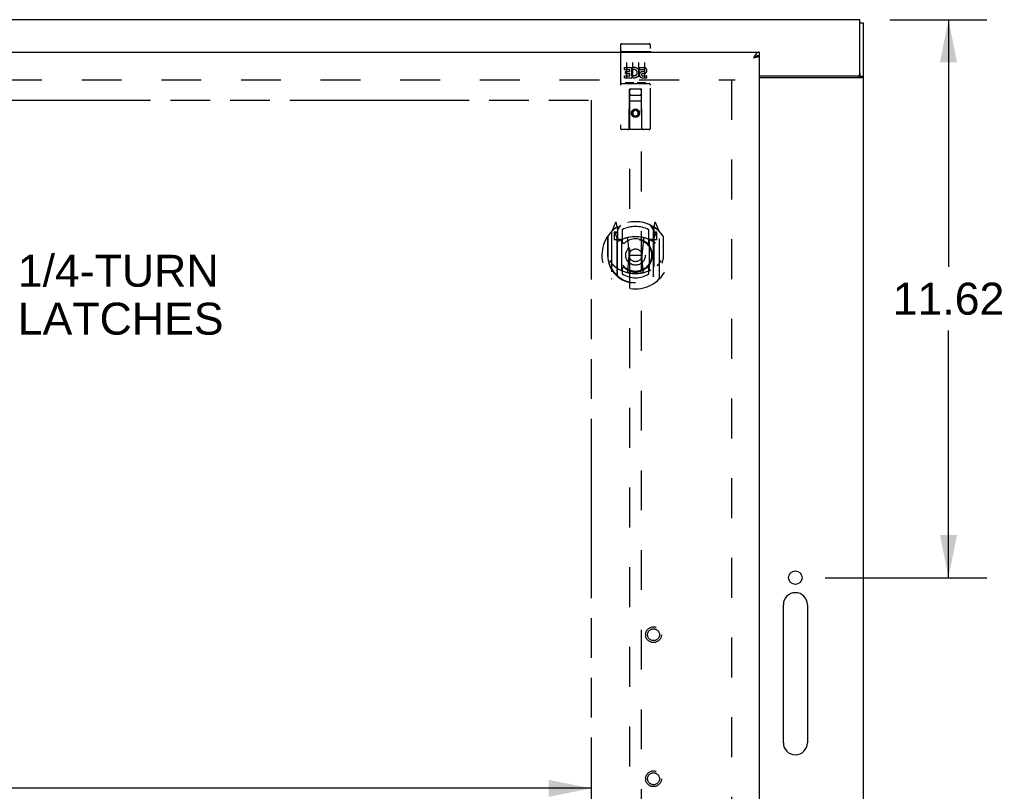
# Model space of a CAD drawing. Header units: inches. Extents: x 0 to 151, y 0 to 98.
# Tile 7 of 10: x 53 to 73, y 58 to 74. Entities that reach past the tile are written whole.
import ezdxf

# ---------------------------------------------------------------- set-up
doc = ezdxf.new("R2010")
doc.units = ezdxf.units.IN
doc.header["$LTSCALE"] = 8.296674
doc.header["$MEASUREMENT"] = 0
doc.linetypes.add('HIDDEN', pattern=[0.2, 0.1, -0.1])
doc.linetypes.add('PHANTOM', pattern=[0.8, 0.45, -0.05, 0.1, -0.05, 0.1, -0.05])
doc.layers.get('0').update_dxf_attribs({"linetype": 'CONTINUOUS'})
for name, color, linetype in [('02___PRT_ALL_AXES', 7, 'CONTINUOUS'), ('3PT', 7, 'CONTINUOUS'), ('AVAILABLE_DOOR_SPACE', 7, 'CONTINUOUS'), ('DEFAULT_2', 8, 'HIDDEN'), ('DIMENSIONS', 7, 'CONTINUOUS')]:
    doc.layers.add(name, color=color, linetype=linetype)
doc.styles.get("Standard").update_dxf_attribs({"font": 'arial.ttf'})
doc.dimstyles.new('DIMSTYLE_1', dxfattribs={"dimtxt": 0.665509, "dimasz": 0.887345, "dimexe": 0.09, "dimexo": 0.07, "dimgap": 0.0375, "dimtad": 0, "dimtih": 1, "dimtoh": 1, "dimzin": 4, "dimdsep": 46, "dimtxsty": 'Standard', "dimblk": '_FILLED', "dimblk1": '_FILLED', "dimblk2": '_FILLED', "dimcen": 0.09, "dimazin": 1, "dimtfac": 1, "dimtofl": 0, "dimtmove": 0, "dimatfit": 3, "dimldrblk": '_FILLED', "dimfxl": 0, "dimtolj": 1, "dimtzin": 4, "dimarcsym": 0})

# ---------------------------------------------------------------- blocks, each defined once
blk = doc.blocks.new('_FILLED')
at = {"color": 0, "linetype": 'ByBlock'}
blk.add_solid([(0, 0), (-1, 0.2), (-1, -0.2)], dxfattribs=at)
blk = doc.blocks.new('*D1')
at = {"layer": 'DIMENSIONS', "color": 2, "linetype": 'Continuous'}
for p, q in [((70.629, 73.699), (72.652, 73.699)), ((71.854, 73.699), (71.854, 68.555)), ((71.854, 62.079), (71.854, 67.224)), ((69.284, 62.079), (72.652, 62.079))]:
    blk.add_line(p, q, dxfattribs=at)
at = {"layer": 'DIMENSIONS', "color": 2, "linetype": 'Continuous', "xscale": 0.8873448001, "yscale": 0.8873448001, "zscale": 0.8873448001}
for p, rotation in [((71.854, 73.699), 90), ((71.854, 62.079), 270)]:
    blk.add_blockref('_FILLED', p, dxfattribs=dict(at, rotation=rotation))
at = {"layer": 'DIMENSIONS', "color": 2, "linetype": 'Continuous', "insert": (71.854, 68.222), "char_height": 0.6655, "width": 2.32557, "attachment_point": 2, "line_spacing_factor": 0.9}
blk.add_mtext('11.62', dxfattribs=at)
blk = doc.blocks.new('*D11')
at = {"layer": '3PT', "color": 2, "linetype": 'Continuous'}
for p, q in [((34.333, 57.692), (47.874, 57.692)), ((64.408, 57.692), (50.866, 57.692))]:
    blk.add_line(p, q, dxfattribs=at)
at = {"layer": '3PT', "color": 2, "linetype": 'Continuous', "xscale": 0.8873448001, "yscale": 0.8873448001, "zscale": 0.8873448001, "rotation": 180}
blk.add_blockref('_FILLED', (34.333, 57.692), dxfattribs=at)
at = {"layer": '3PT', "color": 2, "linetype": 'Continuous', "xscale": 0.8873448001, "yscale": 0.8873448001, "zscale": 0.8873448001}
blk.add_blockref('_FILLED', (64.408, 57.692), dxfattribs=at)
at = {"layer": '3PT', "color": 2, "linetype": 'Continuous', "insert": (49.37, 58.025), "char_height": 0.6655, "width": 2.32557, "attachment_point": 2, "line_spacing_factor": 0.9}
blk.add_mtext('30.08', dxfattribs=at)
blk = doc.blocks.new('*D12')
at = {"layer": '3PT', "color": 2, "linetype": 'Continuous'}
for p, q in [((64.408, 56.491), (62.453, 56.491)), ((67.908, 56.491), (69.682, 56.491))]:
    blk.add_line(p, q, dxfattribs=at)
at = {"layer": '3PT', "color": 2, "linetype": 'Continuous', "xscale": 0.8873448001, "yscale": 0.8873448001, "zscale": 0.8873448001}
blk.add_blockref('_FILLED', (64.408, 56.491), dxfattribs=at)
at = {"layer": '3PT', "color": 2, "linetype": 'Continuous', "xscale": 0.8873448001, "yscale": 0.8873448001, "zscale": 0.8873448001, "rotation": 180}
blk.add_blockref('_FILLED', (67.908, 56.491), dxfattribs=at)
at = {"layer": '3PT', "color": 2, "linetype": 'Continuous', "insert": (62.12, 56.823), "char_height": 0.6655, "width": 1.8085, "attachment_point": 3, "line_spacing_factor": 0.9}
blk.add_mtext('3.50', dxfattribs=at)

msp = doc.modelspace()

# ---------------------------------------------------------------- linework, layer by layer
at = {"color": 3, "linetype": 'Continuous'}
for p, q in [((70.007, 73.699), (32.783, 73.699)), ((70.007, 72.584), (70.007, 73.699)), ((70.083, 25.762), (70.083, 73.636)), ((32.833, 73.024), (67.908, 73.024)), ((67.8, 72.921), (67.791, 72.907)), ((67.791, 72.907), (67.807, 72.911)), ((67.804, 72.928), (67.8, 72.921)), ((67.807, 72.911), (67.82, 72.914)), ((67.82, 72.914), (67.829, 72.916)), ((67.829, 72.916), (67.838, 72.919)), ((67.847, 72.921), (67.853, 72.922)), ((67.908, 72.949), (67.908, 26.449)), ((69.948, 72.524), (67.908, 72.524)), ((67.908, 72.497), (70.052, 72.497)), ((70.062, 72.504), (70.068, 72.507))]:
    msp.add_line(p, q, dxfattribs=at)
at = {"color": 7, "linetype": 'Continuous'}
for p, q in [((70.007, 73.636), (70.083, 73.636)), ((67.908, 73.024), (67.908, 72.949)), ((70.001, 72.511), (70.003, 72.514)), ((70.007, 72.584), (70.007, 72.522)), ((70.007, 72.522), (70.083, 72.522))]:
    msp.add_line(p, q, dxfattribs=at)
at = {"color": 3, "linetype": 'Continuous'}
for points in [[(67.82, 72.952), (67.818, 72.949), (67.815, 72.946), (67.813, 72.942), (67.811, 72.939), (67.809, 72.935), (67.804, 72.928)], [(67.908, 73.024), (67.905, 73.024), (67.903, 73.024), (67.901, 73.024), (67.899, 73.023), (67.896, 73.023), (67.894, 73.022), (67.892, 73.022), (67.89, 73.021), (67.887, 73.02), (67.885, 73.019), (67.883, 73.018), (67.881, 73.017), (67.878, 73.015), (67.876, 73.014), (67.874, 73.013), (67.872, 73.011), (67.869, 73.009), (67.867, 73.007), (67.865, 73.006), (67.863, 73.004), (67.86, 73.002), (67.858, 72.999), (67.856, 72.997), (67.854, 72.995), (67.851, 72.993), (67.849, 72.99), (67.847, 72.988), (67.845, 72.985), (67.842, 72.982), (67.84, 72.979), (67.838, 72.977), (67.836, 72.974), (67.833, 72.971), (67.831, 72.968), (67.829, 72.965), (67.827, 72.962), (67.824, 72.959), (67.822, 72.955), (67.82, 72.952)], [(67.838, 72.919), (67.841, 72.919), (67.847, 72.921)], [(67.853, 72.922), (67.856, 72.923), (67.858, 72.924), (67.861, 72.925), (67.863, 72.925), (67.866, 72.926), (67.868, 72.927), (67.871, 72.928), (67.873, 72.928), (67.876, 72.929), (67.878, 72.93), (67.88, 72.931), (67.882, 72.931), (67.884, 72.932), (67.886, 72.933), (67.888, 72.934), (67.89, 72.934), (67.891, 72.935), (67.893, 72.936), (67.894, 72.937), (67.896, 72.937), (67.897, 72.938), (67.899, 72.939), (67.9, 72.94), (67.901, 72.94), (67.902, 72.941), (67.903, 72.942), (67.904, 72.943), (67.905, 72.943), (67.905, 72.944), (67.906, 72.945), (67.906, 72.946), (67.907, 72.946), (67.907, 72.947), (67.907, 72.948), (67.907, 72.949), (67.908, 72.949)], [(70.052, 72.497), (70.052, 72.498), (70.053, 72.498), (70.053, 72.499), (70.054, 72.499), (70.055, 72.5), (70.056, 72.501), (70.057, 72.502), (70.059, 72.502), (70.06, 72.503), (70.061, 72.504), (70.062, 72.504)], [(70.068, 72.507), (70.069, 72.508), (70.07, 72.509), (70.071, 72.509), (70.072, 72.51), (70.074, 72.511), (70.074, 72.511), (70.075, 72.512), (70.076, 72.513), (70.077, 72.513), (70.078, 72.514), (70.078, 72.514), (70.079, 72.515), (70.079, 72.516), (70.08, 72.516), (70.08, 72.517), (70.081, 72.517), (70.081, 72.518), (70.081, 72.518), (70.082, 72.519), (70.082, 72.519), (70.082, 72.52), (70.082, 72.52), (70.082, 72.521), (70.082, 72.521), (70.082, 72.521), (70.082, 72.522), (70.083, 72.522)]]:
    msp.add_lwpolyline(points, dxfattribs=at)
at = {"color": 7, "linetype": 'Continuous'}
for points in [[(67.908, 72.949), (67.905, 72.949), (67.903, 72.949), (67.901, 72.949), (67.899, 72.949), (67.896, 72.949), (67.894, 72.949), (67.892, 72.948), (67.89, 72.948), (67.887, 72.948), (67.885, 72.947), (67.883, 72.947), (67.881, 72.947), (67.878, 72.946), (67.876, 72.946), (67.874, 72.945), (67.872, 72.945), (67.869, 72.944), (67.867, 72.943), (67.865, 72.943), (67.863, 72.942), (67.86, 72.941), (67.858, 72.94), (67.856, 72.94), (67.854, 72.939), (67.851, 72.938), (67.849, 72.937), (67.847, 72.936), (67.845, 72.935), (67.842, 72.934), (67.84, 72.933), (67.838, 72.932), (67.836, 72.931), (67.833, 72.93), (67.833, 72.93)], [(69.996, 72.497), (69.996, 72.498), (69.996, 72.498), (69.996, 72.499), (69.996, 72.499), (69.996, 72.5), (69.996, 72.5), (69.996, 72.501), (69.996, 72.501), (69.996, 72.502), (69.996, 72.502), (69.996, 72.503), (69.996, 72.503), (69.996, 72.504), (69.996, 72.504), (69.997, 72.505), (69.997, 72.505), (69.997, 72.506), (69.997, 72.506), (69.998, 72.507), (69.998, 72.508), (69.998, 72.508), (69.999, 72.509), (69.999, 72.509), (70, 72.51), (70.001, 72.511), (70.001, 72.511)], [(70.003, 72.514), (70.004, 72.514), (70.004, 72.515), (70.005, 72.516), (70.005, 72.516), (70.006, 72.517), (70.006, 72.518), (70.006, 72.518), (70.007, 72.519), (70.007, 72.52), (70.007, 72.52), (70.007, 72.521), (70.007, 72.521), (70.007, 72.522), (70.007, 72.522), (70.007, 72.522)]]:
    msp.add_lwpolyline(points, dxfattribs=at)
at = {"color": 3, "linetype": 'Continuous'}
msp.add_arc((69.948, 72.584), 0.06, 270, 360, dxfattribs=at)
at = {"layer": '02___PRT_ALL_AXES', "color": 8, "linetype": 'HIDDEN'}
for p, q in [((65.05, 73.197), (65.615, 73.197)), ((65.101, 72.662), (65.101, 72.704)), ((65.101, 72.704), (65.257, 72.704)), ((65.101, 72.662), (65.214, 72.662)), ((65.122, 72.577), (65.122, 72.619)), ((65.122, 72.619), (65.214, 72.619)), ((65.214, 72.619), (65.214, 72.662)), ((65.257, 72.526), (65.257, 72.704)), ((65.281, 72.656), (65.264, 72.695)), ((65.413, 72.662), (65.413, 72.704)), ((65.413, 72.704), (65.505, 72.704)), ((65.413, 72.662), (65.505, 72.662)), ((65.101, 72.491), (65.101, 72.533)), ((65.101, 72.533), (65.214, 72.533)), ((65.101, 72.491), (65.257, 72.491)), ((65.122, 72.577), (65.214, 72.577)), ((65.214, 72.533), (65.214, 72.577)), ((65.257, 72.526), (65.27, 72.545)), ((65.257, 72.491), (65.257, 72.503)), ((65.26, 72.501), (65.257, 72.503)), ((65.473, 72.577), (65.519, 72.577)), ((65.477, 72.618), (65.505, 72.618)), ((65.477, 72.533), (65.569, 72.533)), ((65.477, 72.491), (65.569, 72.491)), ((65.569, 72.491), (65.569, 72.533)), ((65.05, 72.369), (65.615, 72.369))]:
    msp.add_line(p, q, dxfattribs=at)
at = {"layer": '02___PRT_ALL_AXES', "color": 3, "linetype": 'Continuous'}
for p, q in [((68.413, 58.641), (68.413, 61.516)), ((68.913, 61.516), (68.913, 58.641))]:
    msp.add_line(p, q, dxfattribs=at)
at = {"layer": '02___PRT_ALL_AXES', "color": 8, "linetype": 'HIDDEN'}
for centre, radius in [((65.333, 71.752), 0.085), ((65.708, 60.891), 0.124), ((65.708, 57.891), 0.124)]:
    msp.add_circle(centre, radius, dxfattribs=at)
at = {"layer": '02___PRT_ALL_AXES', "color": 3, "linetype": 'Continuous'}
msp.add_circle((68.663, 62.079), 0.141, dxfattribs=at)
at = {"layer": '02___PRT_ALL_AXES', "color": 8, "linetype": 'HIDDEN'}
for centre, radius, start, end in [((65.307, 72.597), 0.107, 244.2636, 113.4027), ((65.307, 72.597), 0.0639, 234.8895, 113.4026), ((65.506, 72.64), 0.0644, 282.2995, 90.0775), ((65.505, 72.64), 0.0219, 269.9011, 90), ((65.477, 72.554), 0.0635, 90, 270), ((65.477, 72.555), 0.0219, 100.307, 270)]:
    msp.add_arc(centre, radius, start, end, dxfattribs=at)
at = {"layer": '02___PRT_ALL_AXES', "color": 3, "linetype": 'Continuous'}
for centre, start, end in [((68.663, 61.516), 0, 180), ((68.663, 58.641), 180, 360)]:
    msp.add_arc(centre, 0.25, start, end, dxfattribs=at)
at = {"layer": 'AVAILABLE_DOOR_SPACE', "color": 4, "linetype": 'PHANTOM'}
for p, q in [((51.495, 72.024), (64.408, 72.024)), ((64.408, 72.024), (64.408, 50.199))]:
    msp.add_line(p, q, dxfattribs=at)
at = {"layer": 'DEFAULT_2', "color": 8, "linetype": 'HIDDEN'}
for p, q in [((65.02, 73.167), (65.02, 71.442)), ((65.037, 73.038), (65.036, 73.038)), ((65.037, 73.038), (65.037, 73.038)), ((65.038, 73.038), (65.037, 73.038)), ((65.039, 73.038), (65.038, 73.038)), ((65.04, 73.038), (65.039, 73.038)), ((65.041, 73.038), (65.04, 73.038)), ((65.041, 73.039), (65.041, 73.038)), ((65.042, 73.039), (65.041, 73.039)), ((65.043, 73.039), (65.042, 73.039)), ((65.044, 73.039), (65.043, 73.039)), ((65.045, 73.039), (65.044, 73.039)), ((65.045, 73.039), (65.045, 73.039)), ((65.046, 73.039), (65.045, 73.039)), ((65.047, 73.039), (65.046, 73.039)), ((65.048, 73.039), (65.047, 73.039)), ((65.049, 73.039), (65.048, 73.039)), ((65.05, 73.039), (65.049, 73.039)), ((65.05, 73.039), (65.615, 73.039)), ((65.115, 73.197), (65.3, 73.197)), ((65.365, 73.197), (65.55, 73.197)), ((65.615, 73.039), (65.616, 73.039)), ((65.616, 73.039), (65.617, 73.039)), ((65.617, 73.039), (65.618, 73.039)), ((65.618, 73.039), (65.618, 73.039)), ((65.618, 73.039), (65.619, 73.039)), ((65.619, 73.039), (65.62, 73.039)), ((65.62, 73.039), (65.621, 73.039)), ((65.621, 73.039), (65.622, 73.039)), ((65.622, 73.039), (65.623, 73.039)), ((65.623, 73.039), (65.623, 73.039)), ((65.623, 73.039), (65.624, 73.038)), ((65.624, 73.038), (65.625, 73.038)), ((65.626, 73.038), (65.627, 73.038)), ((65.627, 73.038), (65.628, 73.038)), ((65.628, 73.038), (65.628, 73.038)), ((65.645, 71.442), (65.645, 73.167)), ((65.145, 72.806), (65.145, 72.5)), ((65.27, 72.806), (65.27, 72.5)), ((65.395, 72.806), (65.395, 72.5)), ((65.52, 72.806), (65.52, 72.5)), ((33.883, 72.449), (67.408, 72.449)), ((67.333, 72.447), (67.333, 26.951)), ((65.05, 72.369), (65.615, 72.369)), ((65.294, 72.385), (65.122, 72.385)), ((65.203, 71.442), (65.206, 72.252)), ((65.208, 72.252), (65.206, 72.252)), ((65.208, 72.252), (65.208, 51.869)), ((65.458, 72.252), (65.208, 72.252)), ((65.544, 72.385), (65.372, 72.385)), ((65.458, 51.869), (65.458, 72.252)), ((65.459, 72.252), (65.458, 72.252)), ((65.463, 71.442), (65.459, 72.252)), ((65.248, 72.127), (65.418, 72.127)), ((65.46, 72.002), (65.205, 72.002)), ((65.333, 71.824), (65.27, 71.788)), ((65.333, 71.812), (65.28, 71.782)), ((65.333, 71.824), (65.333, 71.812)), ((65.395, 71.788), (65.333, 71.824)), ((65.385, 71.782), (65.333, 71.812)), ((65.27, 71.788), (65.27, 71.715)), ((65.27, 71.788), (65.28, 71.782)), ((65.27, 71.715), (65.28, 71.721)), ((65.27, 71.715), (65.333, 71.679)), ((65.28, 71.782), (65.28, 71.721)), ((65.28, 71.721), (65.333, 71.691)), ((65.333, 71.691), (65.385, 71.721)), ((65.333, 71.679), (65.395, 71.715)), ((65.333, 71.679), (65.333, 71.691)), ((65.395, 71.788), (65.385, 71.782)), ((65.385, 71.721), (65.385, 71.782)), ((65.395, 71.715), (65.385, 71.721)), ((65.395, 71.715), (65.395, 71.788)), ((65.615, 71.412), (65.05, 71.412)), ((64.907, 69.465), (64.837, 69.289)), ((64.929, 69.365), (64.928, 69.364)), ((64.929, 69.365), (64.928, 69.364)), ((64.929, 69.365), (64.929, 69.365)), ((64.95, 69.381), (64.936, 69.462)), ((64.95, 68.365), (64.95, 69.381)), ((64.958, 69.314), (65.028, 69.423)), ((64.958, 68.37), (64.958, 69.373)), ((64.96, 69.348), (64.96, 69.141)), ((65.638, 69.423), (65.708, 69.314)), ((65.705, 69.141), (65.705, 69.348)), ((65.708, 68.37), (65.708, 69.373)), ((65.729, 69.462), (65.715, 69.381)), ((65.715, 69.381), (65.715, 68.365)), ((65.737, 69.364), (65.732, 69.368)), ((65.828, 69.289), (65.758, 69.465)), ((64.75, 69.183), (64.75, 68.795)), ((64.758, 69.186), (64.758, 68.728)), ((64.833, 69.279), (64.833, 68.311)), ((64.89, 69.274), (64.89, 69.124)), ((64.95, 69.274), (64.89, 69.274)), ((64.898, 69.246), (64.928, 69.2)), ((64.958, 69.254), (64.903, 69.254)), ((65.058, 69.326), (65.058, 69.073)), ((65.169, 69.139), (65.2, 68.795)), ((65.496, 69.139), (65.465, 68.795)), ((65.608, 69.073), (65.608, 69.326)), ((65.763, 69.254), (65.708, 69.254)), ((65.775, 69.274), (65.715, 69.274)), ((65.737, 69.2), (65.767, 69.246)), ((65.775, 69.124), (65.775, 69.274)), ((65.833, 68.311), (65.833, 69.279)), ((65.908, 69.186), (65.908, 68.728)), ((65.915, 68.795), (65.915, 69.183)), ((64.89, 69.124), (64.95, 69.124)), ((65.05, 69.123), (64.978, 69.123)), ((64.98, 69.121), (65.046, 69.121)), ((65.05, 68.482), (65.05, 69.113)), ((65.688, 69.123), (65.615, 69.123)), ((65.615, 69.113), (65.615, 68.482)), ((65.619, 69.121), (65.685, 69.121)), ((65.715, 69.124), (65.775, 69.124)), ((64.75, 68.795), (64.765, 68.795)), ((64.758, 68.728), (64.758, 68.726)), ((65.17, 68.456), (65.2, 68.795)), ((65.2, 68.795), (65.465, 68.795)), ((65.495, 68.456), (65.465, 68.795)), ((65.915, 68.795), (65.9, 68.795)), ((65.908, 68.728), (65.907, 68.726)), ((65.058, 68.512), (65.058, 68.409)), ((65.608, 68.409), (65.608, 68.512))]:
    msp.add_line(p, q, dxfattribs=at)
for points in [[(65.036, 73.038), (65.035, 73.038), (65.035, 73.038), (65.035, 73.038), (65.034, 73.038), (65.034, 73.038), (65.034, 73.038), (65.033, 73.038), (65.033, 73.038), (65.033, 73.037), (65.032, 73.037), (65.032, 73.037), (65.032, 73.037), (65.031, 73.037), (65.031, 73.037), (65.031, 73.037), (65.03, 73.037), (65.03, 73.037), (65.03, 73.037), (65.029, 73.037), (65.029, 73.037), (65.029, 73.037), (65.029, 73.037), (65.028, 73.037), (65.028, 73.036), (65.028, 73.036), (65.027, 73.036), (65.027, 73.036), (65.027, 73.036), (65.027, 73.036), (65.026, 73.036), (65.026, 73.036), (65.026, 73.036), (65.026, 73.036), (65.025, 73.036), (65.025, 73.036), (65.025, 73.035), (65.025, 73.035), (65.024, 73.035), (65.024, 73.035), (65.024, 73.035), (65.024, 73.035), (65.024, 73.035), (65.023, 73.035), (65.023, 73.035), (65.023, 73.035), (65.023, 73.035), (65.023, 73.034), (65.022, 73.034), (65.022, 73.034), (65.022, 73.034), (65.022, 73.034), (65.022, 73.034), (65.022, 73.034), (65.022, 73.034), (65.021, 73.034), (65.021, 73.034), (65.021, 73.033), (65.021, 73.033), (65.021, 73.033), (65.021, 73.033), (65.021, 73.033), (65.021, 73.033), (65.021, 73.033), (65.021, 73.033), (65.02, 73.033), (65.02, 73.033), (65.02, 73.032), (65.02, 73.032), (65.02, 73.032), (65.02, 73.032), (65.02, 73.032), (65.02, 73.032), (65.02, 73.032), (65.02, 73.032), (65.02, 73.032), (65.02, 73.032), (65.02, 73.031)], [(65.625, 73.038), (65.626, 73.038), (65.626, 73.038)], [(65.628, 73.038), (65.629, 73.038), (65.63, 73.038), (65.63, 73.038), (65.63, 73.038), (65.631, 73.038), (65.631, 73.038), (65.631, 73.038), (65.632, 73.038), (65.632, 73.038), (65.632, 73.037), (65.633, 73.037), (65.633, 73.037), (65.633, 73.037), (65.634, 73.037), (65.634, 73.037), (65.634, 73.037), (65.635, 73.037), (65.635, 73.037), (65.635, 73.037), (65.636, 73.037), (65.636, 73.037), (65.636, 73.037), (65.637, 73.037), (65.637, 73.037), (65.637, 73.036), (65.637, 73.036), (65.638, 73.036), (65.638, 73.036), (65.638, 73.036), (65.638, 73.036), (65.639, 73.036), (65.639, 73.036), (65.639, 73.036), (65.639, 73.036), (65.64, 73.036), (65.64, 73.036), (65.64, 73.035), (65.64, 73.035), (65.641, 73.035), (65.641, 73.035), (65.641, 73.035), (65.641, 73.035), (65.641, 73.035), (65.642, 73.035), (65.642, 73.035), (65.642, 73.035), (65.642, 73.035), (65.642, 73.034), (65.643, 73.034), (65.643, 73.034), (65.643, 73.034), (65.643, 73.034), (65.643, 73.034), (65.643, 73.034), (65.643, 73.034), (65.644, 73.034), (65.644, 73.034), (65.644, 73.033), (65.644, 73.033), (65.644, 73.033), (65.644, 73.033), (65.644, 73.033), (65.644, 73.033), (65.644, 73.033), (65.645, 73.033), (65.645, 73.033), (65.645, 73.033), (65.645, 73.032), (65.645, 73.032), (65.645, 73.032), (65.645, 73.032), (65.645, 73.032), (65.645, 73.032), (65.645, 73.032), (65.645, 73.032), (65.645, 73.032), (65.645, 73.032), (65.645, 73.031)], [(65.122, 72.385), (65.121, 72.385), (65.121, 72.385), (65.121, 72.385), (65.121, 72.385), (65.121, 72.385), (65.12, 72.385), (65.12, 72.385), (65.12, 72.385), (65.12, 72.385), (65.12, 72.385), (65.119, 72.385), (65.119, 72.385), (65.119, 72.385), (65.119, 72.385), (65.119, 72.385), (65.119, 72.385), (65.118, 72.385), (65.118, 72.385), (65.118, 72.385), (65.118, 72.385), (65.118, 72.385), (65.118, 72.385), (65.118, 72.385), (65.117, 72.385), (65.117, 72.385), (65.117, 72.385), (65.117, 72.385), (65.117, 72.385), (65.117, 72.385), (65.117, 72.385), (65.117, 72.385), (65.116, 72.385), (65.116, 72.386), (65.116, 72.386), (65.116, 72.386), (65.116, 72.386), (65.116, 72.386), (65.116, 72.386), (65.116, 72.386), (65.116, 72.386), (65.115, 72.386), (65.115, 72.386), (65.115, 72.386), (65.115, 72.386), (65.115, 72.386), (65.115, 72.386)], [(65.3, 72.386), (65.3, 72.386), (65.3, 72.386), (65.3, 72.386), (65.3, 72.386), (65.3, 72.386), (65.299, 72.386), (65.299, 72.386), (65.299, 72.386), (65.299, 72.386), (65.299, 72.386), (65.299, 72.386), (65.299, 72.386), (65.299, 72.386), (65.299, 72.385), (65.298, 72.385), (65.298, 72.385), (65.298, 72.385), (65.298, 72.385), (65.298, 72.385), (65.298, 72.385), (65.298, 72.385), (65.298, 72.385), (65.297, 72.385), (65.297, 72.385), (65.297, 72.385), (65.297, 72.385), (65.297, 72.385), (65.297, 72.385), (65.297, 72.385), (65.296, 72.385), (65.296, 72.385), (65.296, 72.385), (65.296, 72.385), (65.296, 72.385), (65.296, 72.385), (65.295, 72.385), (65.295, 72.385), (65.295, 72.385), (65.295, 72.385), (65.295, 72.385), (65.294, 72.385), (65.294, 72.385), (65.294, 72.385), (65.294, 72.385), (65.294, 72.385)], [(65.372, 72.385), (65.371, 72.385), (65.371, 72.385), (65.371, 72.385), (65.371, 72.385), (65.371, 72.385), (65.37, 72.385), (65.37, 72.385), (65.37, 72.385), (65.37, 72.385), (65.37, 72.385), (65.369, 72.385), (65.369, 72.385), (65.369, 72.385), (65.369, 72.385), (65.369, 72.385), (65.369, 72.385), (65.368, 72.385), (65.368, 72.385), (65.368, 72.385), (65.368, 72.385), (65.368, 72.385), (65.368, 72.385), (65.368, 72.385), (65.367, 72.385), (65.367, 72.385), (65.367, 72.385), (65.367, 72.385), (65.367, 72.385), (65.367, 72.385), (65.367, 72.385), (65.367, 72.385), (65.366, 72.385), (65.366, 72.386), (65.366, 72.386), (65.366, 72.386), (65.366, 72.386), (65.366, 72.386), (65.366, 72.386), (65.366, 72.386), (65.366, 72.386), (65.365, 72.386), (65.365, 72.386), (65.365, 72.386), (65.365, 72.386), (65.365, 72.386), (65.365, 72.386)], [(65.55, 72.386), (65.55, 72.386), (65.55, 72.386), (65.55, 72.386), (65.55, 72.386), (65.55, 72.386), (65.549, 72.386), (65.549, 72.386), (65.549, 72.386), (65.549, 72.386), (65.549, 72.386), (65.549, 72.386), (65.549, 72.386), (65.549, 72.386), (65.549, 72.385), (65.548, 72.385), (65.548, 72.385), (65.548, 72.385), (65.548, 72.385), (65.548, 72.385), (65.548, 72.385), (65.548, 72.385), (65.548, 72.385), (65.547, 72.385), (65.547, 72.385), (65.547, 72.385), (65.547, 72.385), (65.547, 72.385), (65.547, 72.385), (65.547, 72.385), (65.546, 72.385), (65.546, 72.385), (65.546, 72.385), (65.546, 72.385), (65.546, 72.385), (65.546, 72.385), (65.545, 72.385), (65.545, 72.385), (65.545, 72.385), (65.545, 72.385), (65.545, 72.385), (65.544, 72.385), (65.544, 72.385), (65.544, 72.385), (65.544, 72.385), (65.544, 72.385)], [(64.8, 68.681), (64.803, 68.676), (64.806, 68.671), (64.809, 68.666), (64.812, 68.662), (64.815, 68.657), (64.818, 68.653), (64.82, 68.649), (64.823, 68.645), (64.825, 68.641), (64.828, 68.638), (64.83, 68.634), (64.833, 68.631), (64.835, 68.628), (64.837, 68.625), (64.84, 68.622), (64.842, 68.619), (64.844, 68.616), (64.846, 68.613), (64.848, 68.611), (64.85, 68.608), (64.852, 68.606), (64.854, 68.604), (64.856, 68.602), (64.858, 68.599), (64.86, 68.597), (64.862, 68.596), (64.864, 68.594), (64.865, 68.592), (64.867, 68.59), (64.869, 68.588), (64.87, 68.587), (64.872, 68.585), (64.874, 68.584), (64.875, 68.582), (64.877, 68.581), (64.878, 68.58)], [(65.787, 68.58), (65.788, 68.581), (65.79, 68.582), (65.791, 68.584), (65.793, 68.585), (65.795, 68.587), (65.796, 68.588), (65.798, 68.59), (65.8, 68.592), (65.801, 68.594), (65.803, 68.596), (65.805, 68.597), (65.807, 68.599), (65.809, 68.602), (65.811, 68.604), (65.813, 68.606), (65.815, 68.608), (65.817, 68.611), (65.819, 68.613), (65.821, 68.616), (65.823, 68.619), (65.825, 68.622), (65.828, 68.625), (65.83, 68.628), (65.832, 68.631), (65.835, 68.634), (65.837, 68.638), (65.84, 68.641), (65.842, 68.645), (65.845, 68.649), (65.847, 68.653), (65.85, 68.657), (65.853, 68.662), (65.856, 68.666), (65.859, 68.671), (65.862, 68.676), (65.865, 68.681)], [(65.52, 68.438), (65.515, 68.437), (65.51, 68.435), (65.504, 68.434), (65.499, 68.432), (65.493, 68.431), (65.488, 68.43), (65.482, 68.429), (65.477, 68.427), (65.471, 68.426), (65.466, 68.425), (65.461, 68.424), (65.455, 68.423), (65.449, 68.422), (65.444, 68.421), (65.438, 68.42), (65.433, 68.42), (65.427, 68.419), (65.422, 68.418), (65.416, 68.417), (65.411, 68.417), (65.405, 68.416), (65.4, 68.416), (65.394, 68.415), (65.388, 68.415), (65.383, 68.414), (65.377, 68.414), (65.372, 68.413), (65.366, 68.413), (65.36, 68.413), (65.355, 68.413), (65.349, 68.413), (65.344, 68.412), (65.338, 68.412), (65.333, 68.412), (65.327, 68.412), (65.321, 68.412), (65.316, 68.413), (65.31, 68.413), (65.305, 68.413), (65.299, 68.413), (65.293, 68.413), (65.288, 68.414), (65.282, 68.414), (65.277, 68.415), (65.271, 68.415), (65.265, 68.416), (65.26, 68.416), (65.254, 68.417), (65.249, 68.417), (65.243, 68.418), (65.238, 68.419), (65.232, 68.42), (65.227, 68.42), (65.221, 68.421), (65.216, 68.422), (65.21, 68.423), (65.205, 68.424), (65.199, 68.425), (65.194, 68.426), (65.188, 68.427), (65.183, 68.429), (65.177, 68.43), (65.172, 68.431), (65.166, 68.432), (65.161, 68.434), (65.155, 68.435), (65.15, 68.437), (65.145, 68.438)]]:
    msp.add_lwpolyline(points, dxfattribs=at)
for centre, radius in [((65.333, 71.752), 0.0845), ((65.333, 68.793), 0.35), ((65.333, 68.793), 0.335), ((65.333, 68.793), 0.205), ((65.333, 68.793), 0.133), ((65.708, 60.891), 0.164), ((65.708, 60.891), 0.124), ((65.708, 57.891), 0.164), ((65.708, 57.891), 0.124)]:
    msp.add_circle(centre, radius, dxfattribs=at)
for centre, radius, start, end in [((65.05, 73.167), 0.03, 90, 180), ((65.615, 73.167), 0.03, 0, 90), ((65.05, 72.339), 0.03, 90, 180), ((65.248, 72.212), 0.04, 90, 180), ((65.418, 72.212), 0.04, 0, 90), ((65.615, 72.339), 0.03, 0, 90), ((65.248, 72.167), 0.04, 180, 270), ((65.418, 72.167), 0.04, 270, 360), ((65.05, 71.442), 0.03, 180, 270), ((65.173, 71.442), 0.03, 270, 360), ((65.493, 71.442), 0.03, 180, 270), ((65.615, 71.442), 0.03, 270, 360), ((65.333, 68.795), 0.7, 125.5126, 54.4874), ((65.333, 68.793), 0.7, 35.2961, 144.7039), ((64.921, 69.459), 0.015, 10, 158.1959), ((64.938, 69.348), 0.02, 0, 125.5126), ((64.94, 69.348), 0.02, 0, 125.2543), ((64.978, 69.373), 0.02, 121.4688, 179.9992), ((65.333, 68.793), 0.6, 62.7204, 117.2796), ((65.688, 69.373), 0.02, 0, 58.5295), ((65.725, 69.348), 0.02, 54.7457, 180), ((65.728, 69.348), 0.02, 54.4874, 180), ((65.744, 69.459), 0.015, 21.8041, 170), ((64.778, 69.186), 0.02, 144.7039, 180), ((64.848, 69.279), 0.015, 135.0748, 180), ((64.903, 69.249), 0.005, 90, 212.6792), ((65.333, 68.482), 0.7, 53.2319, 126.7681), ((64.77, 69.099), 0.188, 0, 32.6792), ((64.978, 69.143), 0.02, 180, 270), ((64.98, 69.141), 0.02, 180, 270), ((65.333, 68.48), 0.7, 66.536, 113.464), ((65.333, 68.793), 0.343, 48.8739, 131.1261), ((65.149, 69.137), 0.02, 5.0796, 105.6131), ((65.516, 69.137), 0.02, 74.3869, 174.9204), ((65.685, 69.141), 0.02, 270, 360), ((65.688, 69.143), 0.02, 270, 360), ((65.896, 69.099), 0.188, 147.3208, 180), ((65.763, 69.249), 0.005, 327.3208, 90), ((65.818, 69.279), 0.015, 0, 44.9252), ((65.888, 69.186), 0.02, 0, 35.2961), ((65.046, 69.141), 0.02, 270, 293.464), ((65.065, 69.113), 0.015, 112.9863, 180), ((65.088, 69.073), 0.03, 180, 311.1261), ((65.578, 69.073), 0.03, 228.8739, 360), ((65.6, 69.113), 0.015, 0, 67.0137), ((65.619, 69.141), 0.02, 246.536, 270), ((65.333, 68.797), 0.583, 180.2464, 359.7536), ((64.778, 68.728), 0.02, 180, 187.6622), ((65.333, 68.803), 0.58, 187.6622, 352.3378), ((65.888, 68.728), 0.02, 352.3378, 360), ((65.333, 69.112), 0.7, 229.529, 310.471), ((65.088, 68.512), 0.03, 48.8739, 180), ((65.333, 68.793), 0.343, 228.8739, 311.1261), ((65.578, 68.512), 0.03, 0, 131.1261), ((64.848, 68.311), 0.015, 180, 224.9252), ((64.965, 68.365), 0.015, 180, 229.6413), ((64.978, 68.37), 0.02, 180, 230.6594), ((65.065, 68.482), 0.015, 180, 247.0137), ((65.333, 68.803), 0.48, 235.0461, 304.9539), ((65.15, 68.457), 0.02, 254.4248, 354.9204), ((65.515, 68.457), 0.02, 185.0796, 285.5752), ((65.6, 68.482), 0.015, 292.9863, 360), ((65.688, 68.37), 0.02, 309.3378, 359.9984), ((65.7, 68.365), 0.015, 310.3587, 360), ((65.818, 68.311), 0.015, 315.0748, 360)]:
    msp.add_arc(centre, radius, start, end, dxfattribs=at)

# ---------------------------------------------------------------- texts
at = {"layer": 'DIMENSIONS', "color": 2, "linetype": 'Continuous', "insert": (52.463, 68.804), "char_height": 0.6655, "width": 4.28004, "attachment_point": 1, "line_spacing_factor": 0.9}
msp.add_mtext('1/4-TURN\\PLATCHES', dxfattribs=at)

# ---------------------------------------------------------------- dimensions: what is measured, and where the dimension line sits
at = {"layer": '3PT', "color": 2, "linetype": 'Continuous'}
for base, p1, p2, picture, middle in [((67.908, 56.491), (64.408, 50.199), (67.908, 72.949), '*D12', (61.215, 56.487)), ((64.407508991, 57.69246372), (34.332508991, 72.02434002), (64.407508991, 50.19934002), '*D11', (49.367359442, 57.688753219))]:
    dim = msp.add_linear_dim(base=base, p1=p1, p2=p2, dimstyle='DIMSTYLE_1', dxfattribs=at)
    dim.commit()
    dim.dimension.update_dxf_attribs({"geometry": picture, "text_midpoint": middle, "dimtype": 160})
at = {"layer": 'DIMENSIONS', "color": 2, "linetype": 'Continuous'}
dim = msp.add_linear_dim(base=(71.854, 73.699), p1=(69.214, 62.079), p2=(70.559, 73.699), angle=90, dimstyle='DIMSTYLE_1', dxfattribs=at)
dim.commit()
dim.dimension.update_dxf_attribs({"geometry": '*D1', "text_midpoint": (71.878, 67.886), "dimtype": 160})

doc.saveas('drawing.dxf')
